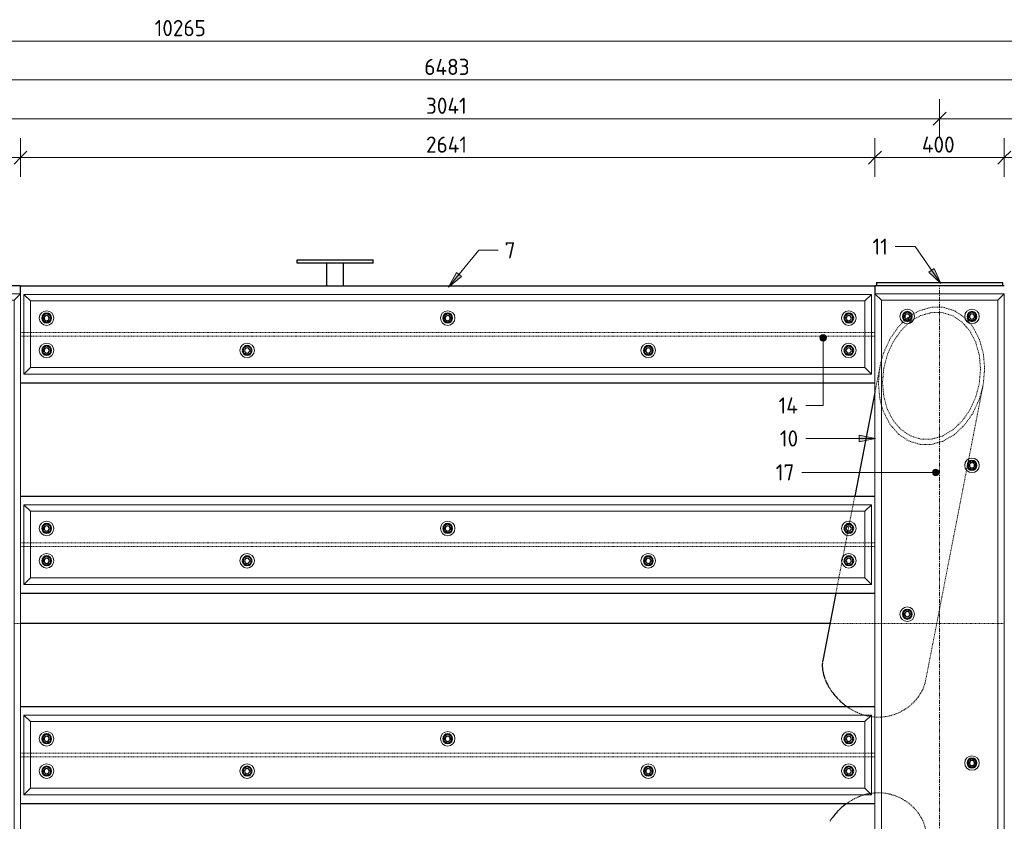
# Model space of a CAD drawing. Header units: millimetres. Extents: x -236694 to -141708, y -41476 to 103952.
# Tile 8 of 103: x -215737 to -212693, y 1055 to 3532. Entities that reach past the tile are written whole.
import ezdxf

# ---------------------------------------------------------------- set-up
doc = ezdxf.new("R2010")
doc.units = ezdxf.units.MM
doc.linetypes.add('Grid Line', pattern=[22.225, 12.7, -3.175, 3.175, -3.175])
doc.linetypes.add('XX-HIDDEN', pattern=[4, 2, -2])
for name, color, linetype, lineweight in [('N-CO-BC-BETONVORM-G', 50, 'Continuous', 25), ('N-CO-BC-BETONVORM-G-1', 50, 'XX-HIDDEN', 18), ('N-CO-BC-BETONVORM-GN', 10, 'XX-HIDDEN', 18), ('N-CO-KC-KUNSTSTOFVORM-G', 7, 'Continuous', 13), ('N-CO-SC-STAALVORM-G', 10, 'Continuous', 25), ('X-XX-AL-CONSTRUCTIELIJN-G-1', 7, 'Grid Line', 18), ('X-XX-AL-M', 7, 'Continuous', 18), ('X-XX-AL-M-20', 7, 'Continuous', 18), ('X-XX-AL-T25-1', 250, 'Continuous', 13), ('X-XX-AL-T25-2', 7, 'Continuous', 13)]:
    doc.layers.add(name, color=color, linetype=linetype, lineweight=lineweight)
doc.styles.add('NLCS-ISO_1', font='NLCS-ISO.ttf', dxfattribs={"height": 50})
doc.dimstyles.new('2_5_NLCS_diagonal', dxfattribs={"dimscale": 304.8, "dimtxt": 50.137748, "dimasz": 0.131234, "dimexe": 0.19685, "dimexo": 0.0625, "dimgap": 0, "dimtad": 1, "dimdec": 0, "dimzin": 0, "dimdsep": 46, "dimtxsty": 'NLCS-ISO_1', "dimblk1": 'OBLIQUE', "dimblk2": 'OBLIQUE', "dimsah": 1, "dimcen": 0.09, "dimdle": 0.131234, "dimazin": 0, "dimtfac": 1, "dimtdec": 4, "dimtix": 1, "dimtmove": 0, "dimatfit": 3, "dimfxl": 0.19685, "dimfxlon": 1, "dimtvp": 1, "dimtolj": 1, "dimtzin": 0, "dimarcsym": 2})

# ---------------------------------------------------------------- blocks, each defined once
blk = doc.blocks.new('GM_afdekklepje - GM_afdekklepje-3582460-Doorsnede 1 dubbel geleidewerk')
at = {"layer": 'N-CO-SC-STAALVORM-G'}
for p, q in [((-246187.3, 2720), (-246187.3, 2710)), ((-246187.3, 2720), (-246160.3, 2720)), ((-246160.3, 2720), (-245824.3, 2720)), ((-245824.3, 2720), (-245797.3, 2720)), ((-245797.3, 2710), (-245797.3, 2720))]:
    blk.add_line(p, q, dxfattribs=at)
blk = doc.blocks.new('GM_Hakorit_3820 - GM_Hakorit_3820-3593615-Doorsnede 1 dubbel geleidewerk')
at = {"layer": 'N-CO-KC-KUNSTSTOFVORM-G'}
for p, q in [((-244651.6, 2665), (-244671.6, 2685)), ((-244671.6, 2684.9), (-244671.6, -1134.9)), ((-244671.5, 2685), (-244271.6, 2685)), ((-244271.6, 2685), (-244291.6, 2665)), ((-244271.6, 2684.9), (-244271.6, -1134.9)), ((-244291.6, 2665), (-244651.6, 2665)), ((-244651.6, 2665), (-244651.6, -1115)), ((-244291.6, 2665), (-244291.6, -1115)), ((-244671.6, -1135), (-244651.6, -1115)), ((-244651.6, -1115), (-244291.6, -1115)), ((-244291.6, -1115), (-244271.6, -1135)), ((-244271.6, -1135), (-244671.5, -1135))]:
    blk.add_line(p, q, dxfattribs=at)
for centre, start, end in [((-244571.6, 2615), 90, 270), ((-244571.6, 2615), 270, 90), ((-244371.6, 2615), 90, 270), ((-244371.6, 2615), 270, 90), ((-244371.6, 2155), 90, 270), ((-244371.6, 2155), 270, 90), ((-244571.6, 1695), 90, 270), ((-244571.6, 1695), 270, 90), ((-244371.6, 1235), 90, 270), ((-244371.6, 1235), 270, 90), ((-244571.6, 775), 90, 270), ((-244571.6, 775), 270, 90), ((-244371.6, 315), 90, 270), ((-244371.6, 315), 270, 90), ((-244571.6, -145), 90, 270), ((-244571.6, -145), 270, 90), ((-244371.6, -605), 90, 270), ((-244371.6, -605), 270, 90), ((-244571.6, -1065), 90, 270), ((-244571.6, -1065), 270, 90), ((-244371.6, -1065), 90, 270), ((-244371.6, -1065), 270, 90)]:
    blk.add_arc(centre, 22.5, start, end, dxfattribs=at)
blk = doc.blocks.new('GM_Hakorit_2620 - GM_Hakorit_2620-3643089-Doorsnede 1 dubbel geleidewerk')
at = {"layer": 'N-CO-KC-KUNSTSTOFVORM-G'}
for p, q in [((-244260.9, 2683), (-244240.9, 2663)), ((-244260.9, 2437.1), (-244260.9, 2682.9)), ((-241640.9, 2683), (-244260.8, 2683)), ((-241660.9, 2663), (-241640.9, 2683)), ((-241640.9, 2682.9), (-241640.9, 2437.1)), ((-241660.9, 2663), (-244240.9, 2663)), ((-244240.9, 2663), (-244240.9, 2457)), ((-241660.9, 2457), (-241660.9, 2663)), ((-244240.9, 2457), (-244260.9, 2437)), ((-241640.9, 2437), (-244260.8, 2437)), ((-241660.9, 2457), (-244240.9, 2457)), ((-241640.9, 2437), (-241660.9, 2457))]:
    blk.add_line(p, q, dxfattribs=at)
for centre, start, end in [((-244190.9, 2610), 0, 180), ((-242950.9, 2610), 360, 180), ((-241710.9, 2610), 0, 180), ((-244190.9, 2610), 180, 0), ((-242950.9, 2610), 180, 360), ((-241710.9, 2610), 180, 0), ((-244190.9, 2510), 0, 180), ((-243570.9, 2510), 360, 180), ((-242330.9, 2510), 360, 180), ((-241710.9, 2510), 0, 180), ((-244190.9, 2510), 180, 0), ((-243570.9, 2510), 180, 0), ((-242330.9, 2510), 180, 360), ((-241710.9, 2510), 180, 0)]:
    blk.add_arc(centre, 22.5, start, end, dxfattribs=at)
blk = doc.blocks.new('GM_Bouten_Moeren_Zeskant - M16-3610774-Doorsnede 1 dubbel geleidewerk')
at = {"layer": 'N-CO-SC-STAALVORM-G'}
for p, q in [((-248188.5, 2523.9), (-248200.5, 2516.9)), ((-248200.5, 2516.9), (-248200.5, 2503.1)), ((-248200.5, 2503.1), (-248188.5, 2496.1)), ((-248176.5, 2516.9), (-248188.5, 2523.9)), ((-248188.5, 2496.1), (-248176.5, 2503.1)), ((-248176.5, 2503.1), (-248176.5, 2516.9))]:
    blk.add_line(p, q, dxfattribs=at)
for radius, start, end in [(15, 0, 180), (15, 180, 0), (8, 0, 180), (8, 180, 0)]:
    blk.add_arc((-248188.5, 2510), radius, start, end, dxfattribs=at)
blk = doc.blocks.new('GM_Bevestigingsplaat radardetector2 - GM_Bevestigingsplaat radardetector2-3834855-Doorsnede 1 dubbel geleidewerk')
at = {"layer": 'N-CO-SC-STAALVORM-G'}
for p, q in [((-247540.19068, 2790), (-247305.19068, 2790)), ((-247540.19068, 2780), (-247540.19068, 2790)), ((-247305.19068, 2780), (-247540.19068, 2780)), ((-247447.69068, 2710), (-247447.69068, 2780)), ((-247397.69068, 2780), (-247397.69068, 2710)), ((-247305.19068, 2780), (-247305.19068, 2790))]:
    blk.add_line(p, q, dxfattribs=at)
blk = doc.blocks.new('NLI_Balk_Buis - ø813_20-3690250-Doorsnede 1 dubbel geleidewerk')
at = {"layer": 'N-CO-BC-BETONVORM-GN'}
for p, q in [((-244271.6, 1666.5), (-244291.5, 1666.5)), ((-241630.2, 1666.5), (-241769.1, 1666.5)), ((-241610.2, 1666.5), (-241630.1, 1666.5)), ((-241439.2, 1666.5), (-241610.1, 1666.5)), ((-241250.2, 1666.5), (-241439.1, 1666.5)), ((-241230.2, 1666.5), (-241250.1, 1666.5))]:
    blk.add_line(p, q, dxfattribs=at)
at = {"layer": 'N-CO-SC-STAALVORM-G'}
blk.add_line((-241769.2, 1666.5), (-244271.6, 1666.5), dxfattribs=at)
blk = doc.blocks.new('NLI_Balk_H - HEB300-V7-Doorsnede 1 dubbel geleidewerk')
at = {"layer": 'N-CO-BC-BETONVORM-GN'}
for p, q in [((-244260.9, 2565.5), (-244271.6, 2565.5)), ((-244240.9, 2565.5), (-244260.8, 2565.5)), ((-241660.9, 2565.5), (-244240.8, 2565.5)), ((-241640.9, 2565.5), (-241660.8, 2565.5)), ((-241630.2, 2565.5), (-241640.9, 2565.5)), ((-244260.9, 2554.5), (-244271.6, 2554.5)), ((-244240.9, 2554.5), (-244260.8, 2554.5)), ((-241660.9, 2554.5), (-244240.8, 2554.5)), ((-241640.9, 2554.5), (-241660.8, 2554.5)), ((-241630.2, 2554.5), (-241640.9, 2554.5))]:
    blk.add_line(p, q, dxfattribs=at)
blk = doc.blocks.new('NLI_Balk_H - HEB300-V11-Doorsnede 1 dubbel geleidewerk')
at = {"layer": 'N-CO-BC-BETONVORM-GN'}
for p, q in [((-244260.9, 1265.5), (-244271.6, 1265.5)), ((-244260.9, 1254.5), (-244271.6, 1254.5)), ((-244240.9, 1265.5), (-244260.8, 1265.5)), ((-244240.9, 1254.5), (-244260.8, 1254.5)), ((-241660.9, 1265.5), (-244240.8, 1265.5)), ((-241660.9, 1254.5), (-244240.8, 1254.5)), ((-241640.9, 1265.5), (-241660.8, 1265.5)), ((-241640.9, 1254.5), (-241660.8, 1254.5)), ((-241630.2, 1265.5), (-241640.9, 1265.5)), ((-241630.2, 1254.5), (-241640.9, 1254.5))]:
    blk.add_line(p, q, dxfattribs=at)
blk = doc.blocks.new('DIMBLOCK58-Doorsnede 1 dubbel geleidewerk')
at = {"layer": 'X-XX-AL-M-20'}
for p, q in [((-220369.8, 3406.1), (-220369.8, 3526.1)), ((-210104.8, 3406.1), (-210104.8, 3526.1)), ((-220369.8, 3466.1), (-220349.8, 3486.1)), ((-210104.8, 3466.1), (-210084.8, 3486.1)), ((-220409.8, 3466.1), (-210064.8, 3466.1)), ((-220369.8, 3466.1), (-220389.8, 3446.1)), ((-220369.8, 3466.1), (-220369.8, 3406.1)), ((-210104.8, 3466.1), (-210124.8, 3446.1)), ((-210104.8, 3466.1), (-210104.8, 3406.1))]:
    blk.add_line(p, q, dxfattribs=at)
at = {"layer": 'X-XX-AL-M-20', "color": 0, "insert": (-215319.6, 3531.2), "char_height": 50, "width": 197.524, "attachment_point": 1, "line_spacing_factor": 1.135194, "style": 'NLCS-ISO_1'}
blk.add_mtext('10265', dxfattribs=at)
blk = doc.blocks.new('_Oblique')
at = {"color": 0, "linetype": 'ByBlock', "lineweight": -2}
blk.add_line((-0.5, -0.5), (0.5, 0.5), dxfattribs=at)
blk = doc.blocks.new('DIMBLOCK62-Doorsnede 1 dubbel geleidewerk')
at = {"layer": 'X-XX-AL-M-20'}
for p, q in [((-216134.2, 3046.1), (-216134.2, 3166.1)), ((-215734.2, 3046.1), (-215734.2, 3166.1)), ((-216134.2, 3106.1), (-216154.2, 3086.1)), ((-216134.2, 3106.1), (-216114.2, 3126.1)), ((-216134.2, 3106.1), (-215734.2, 3106.1)), ((-216134.2, 3106.1), (-216134.2, 3046.1)), ((-215734.2, 3106.1), (-215754.2, 3086.1)), ((-215734.2, 3106.1), (-215714.2, 3126.1)), ((-215734.2, 3106.1), (-215734.2, 3046.1))]:
    blk.add_line(p, q, dxfattribs=at)
at = {"layer": 'X-XX-AL-M-20', "color": 0, "insert": (-215989, 3171.2), "char_height": 50, "width": 131.683, "attachment_point": 1, "line_spacing_factor": 1.135194, "style": 'NLCS-ISO_1'}
blk.add_mtext('400', dxfattribs=at)
blk = doc.blocks.new('DIMBLOCK63-Doorsnede 1 dubbel geleidewerk')
at = {"layer": 'X-XX-AL-M-20'}
for p, q in [((-215734.2, 3046.1), (-215734.2, 3166.1)), ((-213092.8, 3046.1), (-213092.8, 3166.1)), ((-215734.2, 3106.1), (-215754.2, 3086.1)), ((-215734.2, 3106.1), (-215714.2, 3126.1)), ((-215734.2, 3106.1), (-213092.8, 3106.1)), ((-215734.2, 3106.1), (-215734.2, 3046.1)), ((-213092.8, 3106.1), (-213112.8, 3086.1)), ((-213092.8, 3106.1), (-213072.8, 3126.1)), ((-213092.8, 3106.1), (-213092.8, 3046.1))]:
    blk.add_line(p, q, dxfattribs=at)
at = {"layer": 'X-XX-AL-M-20', "color": 0, "insert": (-214480.6, 3171.2), "char_height": 50, "width": 161.198, "attachment_point": 1, "line_spacing_factor": 1.135194, "style": 'NLCS-ISO_1'}
blk.add_mtext('2641', dxfattribs=at)
blk = doc.blocks.new('DIMBLOCK64-Doorsnede 1 dubbel geleidewerk')
at = {"layer": 'X-XX-AL-M-20'}
for p, q in [((-213092.8, 3046.1), (-213092.8, 3166.1)), ((-212692.8, 3046.1), (-212692.8, 3166.1)), ((-213092.8, 3106.1), (-213112.8, 3086.1)), ((-213092.8, 3106.1), (-213072.8, 3126.1)), ((-213092.8, 3106.1), (-212692.8, 3106.1)), ((-213092.8, 3106.1), (-213092.8, 3046.1)), ((-212692.8, 3106.1), (-212712.8, 3086.1)), ((-212692.8, 3106.1), (-212672.8, 3126.1)), ((-212692.8, 3106.1), (-212692.8, 3046.1))]:
    blk.add_line(p, q, dxfattribs=at)
at = {"layer": 'X-XX-AL-M-20', "color": 0, "insert": (-212947.6, 3171.2), "char_height": 50, "width": 131.683, "attachment_point": 1, "line_spacing_factor": 1.135194, "style": 'NLCS-ISO_1'}
blk.add_mtext('400', dxfattribs=at)
blk = doc.blocks.new('DIMBLOCK65-Doorsnede 1 dubbel geleidewerk')
at = {"layer": 'X-XX-AL-M-20'}
for p, q in [((-212692.8, 3046.1), (-212692.8, 3166.1)), ((-211572.1, 3046.1), (-211572.1, 3166.1)), ((-212692.8, 3106.1), (-212712.8, 3086.1)), ((-212692.8, 3106.1), (-212672.8, 3126.1)), ((-212692.8, 3106.1), (-211572.1, 3106.1)), ((-212692.8, 3106.1), (-212692.8, 3046.1)), ((-211572.1, 3106.1), (-211592.1, 3086.1)), ((-211572.1, 3106.1), (-211552.1, 3126.1)), ((-211572.1, 3106.1), (-211572.1, 3046.1))]:
    blk.add_line(p, q, dxfattribs=at)
at = {"layer": 'X-XX-AL-M-20', "color": 0, "insert": (-212186.8, 3171.2), "char_height": 50, "width": 130.547, "attachment_point": 1, "line_spacing_factor": 1.135194, "style": 'NLCS-ISO_1'}
blk.add_mtext('1121', dxfattribs=at)
blk = doc.blocks.new('DIMBLOCK70-Doorsnede 1 dubbel geleidewerk')
at = {"layer": 'X-XX-AL-M-20'}
for p, q in [((-215934.2, 3166.1), (-215934.2, 3286.1)), ((-212892.8, 3166.1), (-212892.8, 3286.1)), ((-215934.2, 3226.1), (-215914.2, 3246.1)), ((-212892.8, 3226.1), (-212872.8, 3246.1)), ((-215934.2, 3226.1), (-215954.2, 3206.1)), ((-215934.2, 3226.1), (-212892.8, 3226.1)), ((-215934.2, 3226.1), (-215934.2, 3166.1)), ((-212892.8, 3226.1), (-212912.8, 3206.1)), ((-212892.8, 3226.1), (-212892.8, 3166.1))]:
    blk.add_line(p, q, dxfattribs=at)
at = {"layer": 'X-XX-AL-M-20', "color": 0, "insert": (-214480.6, 3291.2), "char_height": 50, "width": 161.198, "attachment_point": 1, "line_spacing_factor": 1.135194, "style": 'NLCS-ISO_1'}
blk.add_mtext('3041', dxfattribs=at)
blk = doc.blocks.new('DIMBLOCK71-Doorsnede 1 dubbel geleidewerk')
at = {"layer": 'X-XX-AL-M-20'}
for p, q in [((-212892.8, 3166.1), (-212892.8, 3286.1)), ((-211372.1, 3166.1), (-211372.1, 3286.1)), ((-212892.8, 3226.1), (-212872.8, 3246.1)), ((-211372.1, 3226.1), (-211352.1, 3246.1)), ((-212892.8, 3226.1), (-212912.8, 3206.1)), ((-212892.8, 3226.1), (-211372.1, 3226.1)), ((-212892.8, 3226.1), (-212892.8, 3166.1)), ((-211372.1, 3226.1), (-211392.1, 3206.1)), ((-211372.1, 3226.1), (-211372.1, 3166.1))]:
    blk.add_line(p, q, dxfattribs=at)
at = {"layer": 'X-XX-AL-M-20', "color": 0, "insert": (-212192, 3291.2), "char_height": 50, "width": 143.034, "attachment_point": 1, "line_spacing_factor": 1.135194, "style": 'NLCS-ISO_1'}
blk.add_mtext('1521', dxfattribs=at)
blk = doc.blocks.new('DIMBLOCK84-Doorsnede 1 dubbel geleidewerk')
at = {"layer": 'X-XX-AL-M-20'}
for p, q in [((-217654.8, 3286.1), (-217654.8, 3406.1)), ((-211172.1, 3286.1), (-211172.1, 3406.1)), ((-217654.8, 3346.1), (-217634.8, 3366.1)), ((-211172.1, 3346.1), (-211152.1, 3366.1)), ((-217654.8, 3346.1), (-217674.8, 3326.1)), ((-217654.8, 3346.1), (-211172.1, 3346.1)), ((-217654.8, 3346.1), (-217654.8, 3286.1)), ((-211172.1, 3346.1), (-211192.1, 3326.1)), ((-211172.1, 3346.1), (-211172.1, 3286.1))]:
    blk.add_line(p, q, dxfattribs=at)
at = {"layer": 'X-XX-AL-M-20', "color": 0, "insert": (-214485.8, 3411.2), "char_height": 50, "width": 173.685, "attachment_point": 1, "line_spacing_factor": 1.135194, "style": 'NLCS-ISO_1'}
blk.add_mtext('6483', dxfattribs=at)

msp = doc.modelspace()

# ---------------------------------------------------------------- hatches: boundary and pattern name
at = {"layer": 'X-XX-AL-T25-1'}
for points in [[(-214410.7, 2705.9), (-214371.2, 2738.1), (-214386.6, 2750.8)], [(-212889.4, 2716.8), (-212909.7, 2763.6), (-212926.1, 2752.2)], [(-213091.3, 2238.1), (-213141.3, 2248.1), (-213141.3, 2228.1)]]:
    msp.add_hatch(color=256, dxfattribs=at).paths.add_polyline_path(points, flags=0)
h = msp.add_hatch(color=256, dxfattribs=at)
edge = h.paths.add_edge_path(flags=0)
edge.add_arc((-213253, 2548.9), 10, 0, 360)
h = msp.add_hatch(color=256, dxfattribs=at)
edge = h.paths.add_edge_path(flags=0)
edge.add_arc((-212904.9, 2133.1), 10, 0, 360)

# ---------------------------------------------------------------- linework, layer by layer
at = {"layer": 'N-CO-BC-BETONVORM-GN'}
for p, q in [((-212984.9, 2615.7), (-212980.9, 2618.5)), ((-212980.8, 2618.5), (-212978.8, 2619.9)), ((-212978.7, 2620), (-212972.4, 2623.9)), ((-213006.6, 2597.6), (-213001.1, 2602.7)), ((-213001, 2602.8), (-212998.7, 2604.8)), ((-212998.7, 2604.8), (-212995.3, 2607.7)), ((-212814.6, 2610.8), (-212798.2, 2593.5)), ((-213076.7, 2462.6), (-213072.8, 2479.7)), ((-213076.7, 2462.5), (-213092.7, 2380.5)), ((-212802.7, 2175.1), (-212758.8, 2400.7)), ((-212807.3, 2151.7), (-212805, 2163.4)), ((-212805, 2163.6), (-212802.8, 2175)), ((-212936.1, 1490), (-212809.5, 2140.1)), ((-212809.5, 2140.2), (-212807.3, 2151.4)), ((-213155.1, 2060), (-213160.4, 2033)), ((-213164.3, 2013), (-213170.3, 1982.1)), ((-213160.4, 2033), (-213164.3, 2013)), ((-213170.3, 1982), (-213171.7, 1974.8)), ((-213176.9, 1948.1), (-213177.4, 1945.6)), ((-213176.1, 1952.4), (-213176.9, 1948.2)), ((-213173.1, 1967.9), (-213176, 1952.5)), ((-213172.1, 1973), (-213173, 1968)), ((-213171.7, 1974.7), (-213172, 1973.1)), ((-213178.8, 1938.2), (-213183.2, 1915.5)), ((-213177.4, 1945.5), (-213178.8, 1938.3)), ((-213185.4, 1904.5), (-213191.5, 1873.2)), ((-213183.3, 1915.5), (-213185.4, 1904.5)), ((-213191.5, 1873), (-213195.2, 1854.3)), ((-213195.2, 1854.1), (-213204.4, 1807)), ((-213204.4, 1807), (-213208.3, 1787)), ((-213208.3, 1787), (-213213.5, 1760))]:
    msp.add_line(p, q, dxfattribs=at)
at = {"layer": 'N-CO-BC-BETONVORM-GN', "flags": 128}
for points in [[(-212972.3, 2624), (-212954.3, 2633.2), (-212917.8, 2643.6), (-212881.2, 2643.3), (-212846.5, 2632.5), (-212815.4, 2611.5), (-212814.8, 2610.9)], [(-212766.3, 2452.6), (-212770.1, 2495.6), (-212781.3, 2535.4), (-212799.3, 2570), (-212823.3, 2597.6), (-212852, 2617), (-212884.1, 2627), (-212917.8, 2627.2), (-212951.5, 2617.6), (-212972.2, 2606.6)], [(-213072.7, 2480.2), (-213065.7, 2503), (-213046.1, 2545.9), (-213020.1, 2583.1), (-213006.6, 2597.5)], [(-212990.6, 2593), (-213012.2, 2571.4), (-213036.2, 2537.1), (-213054.3, 2497.5), (-213065.5, 2454.6), (-213069.3, 2410.6)], [(-212995.2, 2607.7), (-212989, 2612.7), (-212985, 2615.7)], [(-212972.4, 2606.5), (-212983.5, 2598.7), (-212990.4, 2593.1)], [(-212798.1, 2593.4), (-212789.4, 2581.6), (-212769.9, 2544.1), (-212757.7, 2501), (-212753.6, 2454.4)], [(-213082, 2408.8), (-213077.8, 2456.5), (-213077.3, 2459.6)], [(-213069.3, 2410.6), (-213065.5, 2367.6), (-213054.3, 2327.8), (-213036.2, 2293.2), (-213012.2, 2265.6), (-212983.5, 2246.3), (-212951.5, 2236.2), (-212917.8, 2236), (-212884.1, 2245.6), (-212852, 2264.5), (-212823.3, 2291.8), (-212799.3, 2326.1), (-212781.3, 2365.7), (-212770.1, 2408.6), (-212766.3, 2452.6)], [(-212753.6, 2454.4), (-212757.7, 2406.7), (-212758.8, 2400.7)], [(-213072.8, 2340.4), (-213077.8, 2362.2), (-213082, 2408.8)], [(-212759, 2399.7), (-212769.9, 2360.2), (-212789.4, 2317.3), (-212815.4, 2280.1), (-212846.5, 2250.5), (-212881.2, 2230), (-212917.8, 2219.6), (-212954.3, 2219.9), (-212989, 2230.7), (-213020.1, 2251.7), (-213046.1, 2281.6), (-213065.7, 2319.1), (-213072.7, 2340)]]:
    msp.add_lwpolyline(points, dxfattribs=at)
at = {"layer": 'N-CO-BC-BETONVORM-GN'}
for points, knots in [([(-213254.6, 1548.8), (-213254.7, 1548.1), (-213254.9, 1546.9), (-213255, 1545.7), (-213255.1, 1545.2)], [0.92919102, 0.92919102, 0.92919102, 0.92919102, 0.93478261, 0.93928305, 0.93928305, 0.93928305, 0.93928305]), ([(-213072.7, 1377.1), (-213072.1, 1377.1), (-213064.2, 1377.6), (-213049.1, 1379.9), (-213028.3, 1386.1), (-213008.8, 1395.2), (-212991, 1406.7), (-212975.1, 1420.2), (-212961.4, 1435.4), (-212950.2, 1451.8), (-212941.3, 1470.1), (-212937.5, 1483.1), (-212936.1, 1490)], [0.5181145, 0.5181145, 0.5181145, 0.5181145, 0.5217391, 0.5652174, 0.6086957, 0.6521739, 0.6956522, 0.7391304, 0.7826087, 0.826087, 0.8695652, 0.9202572, 0.9202572, 0.9202572, 0.9202572]), ([(-213179.9, 1409.8), (-213178.6, 1408.9), (-213171.2, 1403.7), (-213156.9, 1395.2), (-213139.4, 1387.4), (-213128.2, 1383.8), (-213124.1, 1382.7)], [0.2947596, 0.2947596, 0.2947596, 0.2947596, 0.3043478, 0.3478261, 0.3913043, 0.4161827, 0.4161827, 0.4161827, 0.4161827]), ([(-213123.8, 1382.6), (-213120.8, 1381.8), (-213115.4, 1380.4), (-213109.8, 1379.3), (-213107.3, 1378.9)], [0.41687575, 0.41687575, 0.41687575, 0.41687575, 0.43478261, 0.44988665, 0.44988665, 0.44988665, 0.44988665]), ([(-213124.1, 1137.3), (-213128.2, 1136.2), (-213139.4, 1132.6), (-213156.9, 1124.8), (-213171.2, 1116.3), (-213178.6, 1111.1), (-213179.9, 1110.2)], [0.5838173, 0.5838173, 0.5838173, 0.5838173, 0.6086957, 0.6521739, 0.6956522, 0.7052404, 0.7052404, 0.7052404, 0.7052404]), ([(-213107.3, 1141.1), (-213109.8, 1140.7), (-213115.4, 1139.6), (-213120.8, 1138.2), (-213123.8, 1137.4)], [0.55011335, 0.55011335, 0.55011335, 0.55011335, 0.56521739, 0.58312425, 0.58312425, 0.58312425, 0.58312425]), ([(-212936.1, 1030), (-212936.3, 1031), (-212937.8, 1037.9), (-212941.8, 1050.8), (-212950.2, 1068.2), (-212961.4, 1084.6), (-212975.1, 1099.8), (-212991, 1113.3), (-213008.8, 1124.8), (-213028.3, 1133.9), (-213049.1, 1140.1), (-213064.2, 1142.4), (-213072.1, 1142.9), (-213072.7, 1142.9)], [0.0797428, 0.0797428, 0.0797428, 0.0797428, 0.0869565, 0.1304348, 0.173913, 0.2173913, 0.2608696, 0.3043478, 0.3478261, 0.3913043, 0.4347826, 0.4782609, 0.4818855, 0.4818855, 0.4818855, 0.4818855])]:
    msp.add_open_spline(points, degree=3, knots=knots, dxfattribs=at)
for points in [[(-213254.4, 1521.3), (-213254.4, 1520.9), (-213254.3, 1520.4), (-213254.3, 1520)], [(-213247.9, 1496.1), (-213247.3, 1494.4), (-213246.6, 1492.8), (-213245.9, 1491.1)], [(-213232.3, 1465), (-213231.4, 1463.5), (-213230.4, 1462), (-213229.4, 1460.5)], [(-212936, 1490.4), (-212936, 1490.5), (-212936, 1490.6), (-212936, 1490.6)], [(-213206.7, 1432.7), (-213205.7, 1431.8), (-213204.8, 1430.8), (-213203.8, 1429.9)], [(-213107.2, 1378.9), (-213106, 1378.7), (-213104.8, 1378.5), (-213103.6, 1378.3)], [(-213103.5, 1378.3), (-213100, 1377.8), (-213096.4, 1377.5), (-213092.9, 1377.2)], [(-213092.7, 1377.2), (-213086.1, 1376.7), (-213079.4, 1376.7), (-213072.8, 1377.1)], [(-213103.6, 1141.7), (-213104.8, 1141.5), (-213106, 1141.3), (-213107.2, 1141.1)], [(-213092.9, 1142.8), (-213096.4, 1142.5), (-213100, 1142.2), (-213103.5, 1141.7)], [(-213072.8, 1142.9), (-213079.4, 1143.3), (-213086.1, 1143.3), (-213092.7, 1142.8)], [(-213203.8, 1090.1), (-213204.8, 1089.2), (-213205.7, 1088.2), (-213206.7, 1087.3)], [(-213229.4, 1059.5), (-213230.4, 1058), (-213231.4, 1056.5), (-213232.3, 1055)]]:
    msp.add_open_spline(points, degree=3, dxfattribs=at)
at = {"layer": 'N-CO-SC-STAALVORM-G'}
for p, q in [((-215734.2, 2710), (-215766.2, 2710)), ((-215734.2, 2685), (-215734.2, 2710)), ((-215734.2, 2710), (-213092.8, 2710)), ((-213092.8, 2710), (-213092.8, 2685)), ((-213060.8, 2710), (-213092.8, 2710)), ((-212724.8, 2710), (-213060.8, 2710)), ((-212692.8, 2710), (-212724.8, 2710)), ((-215734.2, 2410), (-213092.8, 2410)), ((-213092.8, 2379.9), (-213155.1, 2060)), ((-215734.2, 2060), (-213092.8, 2060)), ((-215734.2, 1760), (-213092.8, 1760)), ((-213213.5, 1760), (-213254.1, 1551.9)), ((-215734.2, 1410), (-213092.8, 1410)), ((-215734.2, 1110), (-213092.8, 1110))]:
    msp.add_line(p, q, dxfattribs=at)
for points in [[(-213253.5, 1554.4), (-213253.6, 1554.2), (-213253.6, 1554), (-213253.7, 1553.8)], [(-213255.1, 1545.1), (-213255.8, 1537.9), (-213255.7, 1530.2), (-213254.6, 1522.2)], [(-213254.1, 1551.9), (-213254.3, 1550.9), (-213254.4, 1549.8), (-213254.6, 1548.8)], [(-213254.6, 1522.2), (-213254.5, 1521.9), (-213254.5, 1521.6), (-213254.4, 1521.3)], [(-213254.2, 1520), (-213253, 1512.2), (-213250.9, 1504.2), (-213247.9, 1496.2)]]:
    msp.add_open_spline(points, degree=3, dxfattribs=at)
for points, knots in [([(-213245.9, 1491), (-213245.3, 1489.7), (-213242.2, 1482.4), (-213237.7, 1473.7), (-213233.2, 1466.4), (-213232.3, 1465)], [0.07719437, 0.07719437, 0.07719437, 0.07719437, 0.08695652, 0.13043478, 0.14095255, 0.14095255, 0.14095255, 0.14095255]), ([(-213229.4, 1460.5), (-213227.4, 1457.6), (-213221.3, 1449.1), (-213213.5, 1439.9), (-213207.6, 1433.7), (-213206.7, 1432.7)], [0.15237195, 0.15237195, 0.15237195, 0.15237195, 0.17391304, 0.2173913, 0.2252344, 0.2252344, 0.2252344, 0.2252344]), ([(-213203.8, 1429.9), (-213200.5, 1426.6), (-213192.9, 1419.6), (-213184.7, 1413.2), (-213180, 1409.9)], [0.23333836, 0.23333836, 0.23333836, 0.23333836, 0.26086957, 0.29450269, 0.29450269, 0.29450269, 0.29450269]), ([(-213180, 1110.1), (-213184.7, 1106.8), (-213192.9, 1100.4), (-213200.5, 1093.4), (-213203.8, 1090.1)], [0.70549731, 0.70549731, 0.70549731, 0.70549731, 0.73913043, 0.76666164, 0.76666164, 0.76666164, 0.76666164]), ([(-213206.7, 1087.3), (-213207.6, 1086.3), (-213213.5, 1080.1), (-213221.3, 1070.9), (-213227.4, 1062.4), (-213229.4, 1059.5)], [0.7747656, 0.7747656, 0.7747656, 0.7747656, 0.7826087, 0.82608696, 0.84762805, 0.84762805, 0.84762805, 0.84762805])]:
    msp.add_open_spline(points, degree=3, knots=knots, dxfattribs=at)
at = {"layer": 'X-XX-AL-CONSTRUCTIELIJN-G-1'}
msp.add_line((-212892.8, -1160), (-212892.8, 2710), dxfattribs=at)
at = {"layer": 'X-XX-AL-T25-1'}
for p, q in [((-212968.6, 2830.9), (-213030, 2830.9)), ((-212889.4, 2716.8), (-212968.6, 2830.9)), ((-214410.7, 2705.9), (-214317, 2819.6)), ((-214317, 2819.6), (-214258.8, 2819.6)), ((-214258.8, 2819.6), (-214257.5, 2819.6)), ((-214386.6, 2750.8), (-214410.7, 2705.9)), ((-214371.2, 2738.1), (-214386.6, 2750.8)), ((-212909.7, 2763.6), (-212926.1, 2752.2)), ((-212926.1, 2752.2), (-212889.4, 2716.8)), ((-212889.4, 2716.8), (-212909.7, 2763.6)), ((-214410.7, 2705.9), (-214371.2, 2738.1)), ((-213253, 2548.9), (-213253, 2339.8)), ((-213253, 2339.8), (-213305.9, 2339.8)), ((-213091.3, 2238.1), (-213305.9, 2238.1)), ((-213091.3, 2238.1), (-213141.3, 2248.1)), ((-213141.3, 2248.1), (-213141.3, 2228.1)), ((-213141.3, 2228.1), (-213091.3, 2238.1)), ((-212904.9, 2133.1), (-213318.6, 2133.1))]:
    msp.add_line(p, q, dxfattribs=at)
for centre in [(-213253, 2548.9), (-212904.9, 2133.1)]:
    msp.add_circle(centre, 10, dxfattribs=at)

# ---------------------------------------------------------------- block references
at = {"layer": 'N-CO-BC-BETONVORM-G'}
for name, p in [('GM_Bevestigingsplaat radardetector2 - GM_Bevestigingsplaat radardetector2-3834855-Doorsnede 1 dubbel geleidewerk', (32660.8, 0)), ('GM_afdekklepje - GM_afdekklepje-3582460-Doorsnede 1 dubbel geleidewerk', (33099.5, 0)), ('GM_Hakorit_3820 - GM_Hakorit_3820-3593615-Doorsnede 1 dubbel geleidewerk', (28537.4, 0)), ('GM_Hakorit_2620 - GM_Hakorit_2620-3643089-Doorsnede 1 dubbel geleidewerk', (28537.4, 0)), ('GM_Hakorit_3820 - GM_Hakorit_3820-3593615-Doorsnede 1 dubbel geleidewerk', (31578.8, 0)), ('GM_Bouten_Moeren_Zeskant - M16-3610774-Doorsnede 1 dubbel geleidewerk', (32535, 100)), ('GM_Bouten_Moeren_Zeskant - M16-3610774-Doorsnede 1 dubbel geleidewerk', (33775, 100)), ('GM_Bouten_Moeren_Zeskant - M16-3610774-Doorsnede 1 dubbel geleidewerk', (35015, 100)), ('GM_Bouten_Moeren_Zeskant - M16-3610774-Doorsnede 1 dubbel geleidewerk', (35195.7, 105)), ('GM_Bouten_Moeren_Zeskant - M16-3610774-Doorsnede 1 dubbel geleidewerk', (35395.7, 105)), ('GM_Bouten_Moeren_Zeskant - M16-3610774-Doorsnede 1 dubbel geleidewerk', (32535, 0)), ('GM_Bouten_Moeren_Zeskant - M16-3610774-Doorsnede 1 dubbel geleidewerk', (33155, 0)), ('GM_Bouten_Moeren_Zeskant - M16-3610774-Doorsnede 1 dubbel geleidewerk', (34395, 0)), ('GM_Bouten_Moeren_Zeskant - M16-3610774-Doorsnede 1 dubbel geleidewerk', (35015, 0)), ('GM_Bouten_Moeren_Zeskant - M16-3610774-Doorsnede 1 dubbel geleidewerk', (35395.7, -355)), ('GM_Hakorit_2620 - GM_Hakorit_2620-3643089-Doorsnede 1 dubbel geleidewerk', (28537.4, -650)), ('GM_Bouten_Moeren_Zeskant - M16-3610774-Doorsnede 1 dubbel geleidewerk', (32535, -550)), ('GM_Bouten_Moeren_Zeskant - M16-3610774-Doorsnede 1 dubbel geleidewerk', (33775, -550)), ('GM_Bouten_Moeren_Zeskant - M16-3610774-Doorsnede 1 dubbel geleidewerk', (35015, -550)), ('GM_Bouten_Moeren_Zeskant - M16-3610774-Doorsnede 1 dubbel geleidewerk', (32535, -650)), ('GM_Bouten_Moeren_Zeskant - M16-3610774-Doorsnede 1 dubbel geleidewerk', (33155, -650)), ('GM_Bouten_Moeren_Zeskant - M16-3610774-Doorsnede 1 dubbel geleidewerk', (34395, -650)), ('GM_Bouten_Moeren_Zeskant - M16-3610774-Doorsnede 1 dubbel geleidewerk', (35015, -650)), ('GM_Bouten_Moeren_Zeskant - M16-3610774-Doorsnede 1 dubbel geleidewerk', (35195.7, -815)), ('GM_Hakorit_2620 - GM_Hakorit_2620-3643089-Doorsnede 1 dubbel geleidewerk', (28537.4, -1300)), ('GM_Bouten_Moeren_Zeskant - M16-3610774-Doorsnede 1 dubbel geleidewerk', (32535, -1200)), ('GM_Bouten_Moeren_Zeskant - M16-3610774-Doorsnede 1 dubbel geleidewerk', (33775, -1200)), ('GM_Bouten_Moeren_Zeskant - M16-3610774-Doorsnede 1 dubbel geleidewerk', (35015, -1200)), ('GM_Bouten_Moeren_Zeskant - M16-3610774-Doorsnede 1 dubbel geleidewerk', (35395.7, -1275)), ('GM_Bouten_Moeren_Zeskant - M16-3610774-Doorsnede 1 dubbel geleidewerk', (32535, -1300)), ('GM_Bouten_Moeren_Zeskant - M16-3610774-Doorsnede 1 dubbel geleidewerk', (33155, -1300)), ('GM_Bouten_Moeren_Zeskant - M16-3610774-Doorsnede 1 dubbel geleidewerk', (34395, -1300)), ('GM_Bouten_Moeren_Zeskant - M16-3610774-Doorsnede 1 dubbel geleidewerk', (35015, -1300))]:
    msp.add_blockref(name, p, dxfattribs=at)
at = {"layer": 'N-CO-BC-BETONVORM-G-1'}
for name, p in [('NLI_Balk_H - HEB300-V7-Doorsnede 1 dubbel geleidewerk', (28537.4, 0)), ('NLI_Balk_H - HEB300-V7-Doorsnede 1 dubbel geleidewerk', (28537.4, -650)), ('NLI_Balk_Buis - ø813_20-3690250-Doorsnede 1 dubbel geleidewerk', (28537.4, 0)), ('NLI_Balk_H - HEB300-V11-Doorsnede 1 dubbel geleidewerk', (28537.4, 0))]:
    msp.add_blockref(name, p, dxfattribs=at)

# ---------------------------------------------------------------- texts
at = {"layer": 'X-XX-AL-T25-2', "char_height": 50, "attachment_point": 1, "style": 'NLCS-ISO_1'}
for s, insert, width in [('7', (-214237.5, 2844.6), 43.291), ('11', (-213100.2, 2855.9), 60.928), ('14', (-213390.7, 2364.8), 78.565), ('10', (-213386.7, 2263.1), 73.755), ('17', (-213399.4, 2158.1), 73.755)]:
    msp.add_mtext(s, dxfattribs=dict(at, insert=insert, width=width))

# ---------------------------------------------------------------- dimensions: what is measured, and where the dimension line sits
at = {"layer": 'X-XX-AL-M'}
for base, p1, p2, override, picture, middle in [((-210104.8, 3466.1), (-220369.8, 3406.1), (-210104.8, 3406.1), {"dimpost": '<>', "dimfxl": 10265.006614}, 'DIMBLOCK58-Doorsnede 1 dubbel geleidewerk', (-215237.3, 3491.1)), ((-211172.1, 3346.1), (-217654.8, 3286.1), (-211172.1, 3286.1), {"dimpost": '<>', "dimfxl": 6482.76253}, 'DIMBLOCK84-Doorsnede 1 dubbel geleidewerk', (-214413.5, 3371.1)), ((-212892.8, 3226.1), (-215934.2, 3166.1), (-212892.8, 3166.1), {"dimpost": '<>', "dimfxl": 3041.381265}, 'DIMBLOCK70-Doorsnede 1 dubbel geleidewerk', (-214413.5, 3251.1)), ((-211372.1, 3226.1), (-212892.8, 3166.1), (-211372.1, 3166.1), {"dimpost": '<>', "dimfxl": 1520.690633}, 'DIMBLOCK71-Doorsnede 1 dubbel geleidewerk', (-212132.4, 3251.1)), ((-215734.2, 3106.1), (-216134.2, 3046.1), (-215734.2, 3046.1), {"dimpost": '<>', "dimfxl": 400}, 'DIMBLOCK62-Doorsnede 1 dubbel geleidewerk', (-215934.2, 3131.1)), ((-213092.8, 3106.1), (-215734.2, 3046.1), (-213092.8, 3046.1), {"dimpost": '<>', "dimfxl": 2641.381265}, 'DIMBLOCK63-Doorsnede 1 dubbel geleidewerk', (-214413.5, 3131.1)), ((-212692.8, 3106.1), (-213092.8, 3046.1), (-212692.8, 3046.1), {"dimpost": '<>', "dimfxl": 400}, 'DIMBLOCK64-Doorsnede 1 dubbel geleidewerk', (-212892.8, 3131.1)), ((-211572.1, 3106.1), (-212692.8, 3046.1), (-211572.1, 3046.1), {"dimpost": '<>', "dimfxl": 1120.690633}, 'DIMBLOCK65-Doorsnede 1 dubbel geleidewerk', (-212132.4, 3131.1))]:
    dim = msp.add_linear_dim(base=base, p1=p1, p2=p2, dimstyle='2_5_NLCS_diagonal', override=override, dxfattribs=at)
    dim.commit()
    dim.dimension.update_dxf_attribs({"geometry": picture, "text_midpoint": middle})

doc.saveas('drawing.dxf')
